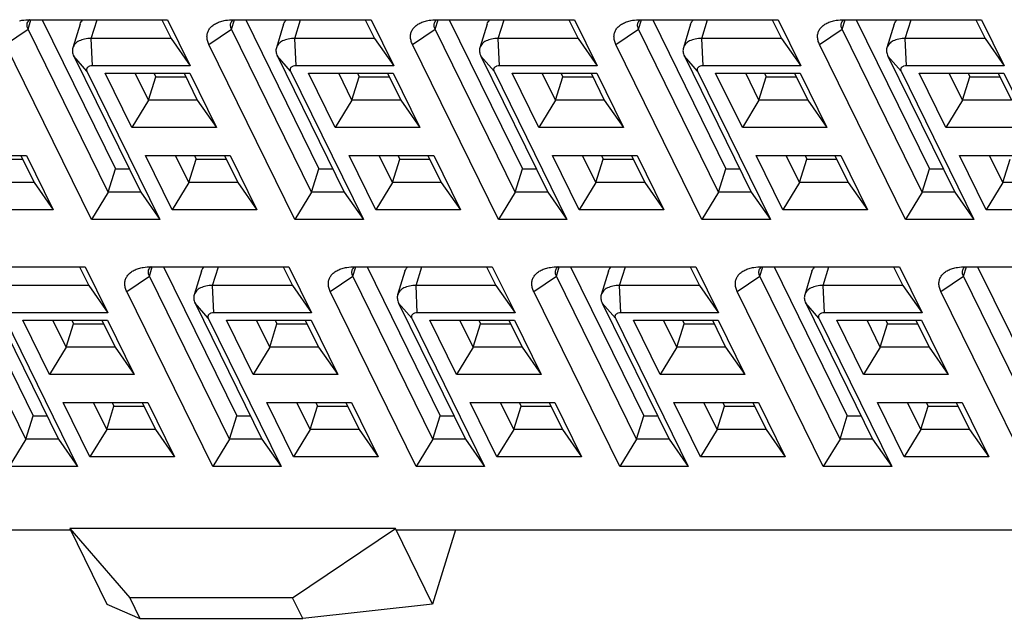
# Model space of a CAD drawing. Extents: x 0 to 420, y 0 to 297.
# Tile 7 of 10: x 284.66 to 295.8, y 201.78 to 208.56. Entities that reach past the tile are written whole.
import ezdxf

# ---------------------------------------------------------------- set-up
doc = ezdxf.new("R2010")
doc.units = 0
doc.header["$LTSCALE"] = 23.1
doc.layers.get('0').update_dxf_attribs({"linetype": 'CONTINUOUS'})

msp = doc.modelspace()

# ---------------------------------------------------------------- linework, layer by layer
at = {"color": 7, "linetype": 'CONTINUOUS'}
for p, q in [((284.756, 208.451), (284.789, 208.558)), ((284.778, 208.558), (286.334, 208.558)), ((284.916, 208.558), (285.744, 206.871)), ((285.471, 208.345), (285.537, 208.558)), ((286.269, 208.558), (286.374, 208.345)), ((286.334, 208.558), (286.59, 208.036)), ((287.059, 208.451), (287.092, 208.558)), ((287.08, 208.558), (288.637, 208.558)), ((287.219, 208.558), (288.047, 206.871)), ((287.774, 208.345), (287.84, 208.558)), ((288.572, 208.558), (288.676, 208.345)), ((288.637, 208.558), (288.893, 208.036)), ((289.361, 208.451), (289.395, 208.558)), ((289.383, 208.558), (290.939, 208.558)), ((289.522, 208.558), (290.35, 206.871)), ((290.077, 208.345), (290.142, 208.558)), ((290.875, 208.558), (290.979, 208.345)), ((290.939, 208.558), (291.196, 208.036)), ((291.664, 208.451), (291.697, 208.558)), ((291.685, 208.558), (293.242, 208.558)), ((291.824, 208.558), (292.652, 206.871)), ((292.379, 208.345), (292.445, 208.558)), ((293.177, 208.558), (293.282, 208.345)), ((293.242, 208.558), (293.498, 208.036)), ((293.967, 208.451), (294, 208.558)), ((293.988, 208.558), (295.545, 208.558)), ((294.127, 208.558), (294.955, 206.871)), ((294.682, 208.345), (294.748, 208.558)), ((295.48, 208.558), (295.584, 208.345)), ((295.545, 208.558), (295.801, 208.036)), ((284.5, 208.278), (284.756, 208.451)), ((285.662, 206.605), (284.756, 208.451)), ((285.345, 208.507), (285.263, 208.241)), ((286.803, 208.278), (287.059, 208.451)), ((287.965, 206.605), (287.059, 208.451)), ((287.648, 208.507), (287.566, 208.241)), ((289.106, 208.278), (289.361, 208.451)), ((290.267, 206.605), (289.361, 208.451)), ((289.951, 208.507), (289.868, 208.241)), ((291.408, 208.278), (291.664, 208.451)), ((292.57, 206.605), (291.664, 208.451)), ((292.253, 208.507), (292.171, 208.241)), ((293.711, 208.278), (293.967, 208.451)), ((294.873, 206.605), (293.967, 208.451)), ((294.556, 208.507), (294.474, 208.241)), ((286.374, 208.345), (285.471, 208.345)), ((285.485, 208.036), (285.471, 208.345)), ((286.374, 208.345), (286.59, 208.036)), ((288.676, 208.345), (287.774, 208.345)), ((287.788, 208.036), (287.774, 208.345)), ((288.676, 208.345), (288.893, 208.036)), ((290.979, 208.345), (290.077, 208.345)), ((290.09, 208.036), (290.077, 208.345)), ((290.979, 208.345), (291.196, 208.036)), ((293.282, 208.345), (292.379, 208.345)), ((292.393, 208.036), (292.379, 208.345)), ((293.282, 208.345), (293.498, 208.036)), ((295.584, 208.345), (294.682, 208.345)), ((294.696, 208.036), (294.682, 208.345)), ((295.584, 208.345), (295.801, 208.036)), ((285.473, 206.295), (284.5, 208.278)), ((287.776, 206.295), (286.803, 208.278)), ((290.079, 206.295), (289.106, 208.278)), ((292.381, 206.295), (291.408, 208.278)), ((294.684, 206.295), (293.711, 208.278)), ((285.423, 207.974), (285.274, 208.146)), ((285.274, 208.146), (286.031, 206.605)), ((287.726, 207.974), (287.577, 208.146)), ((287.577, 208.146), (288.333, 206.605)), ((290.029, 207.974), (289.879, 208.146)), ((289.879, 208.146), (290.636, 206.605)), ((292.331, 207.974), (292.182, 208.146)), ((292.182, 208.146), (292.939, 206.605)), ((294.634, 207.974), (294.485, 208.146)), ((294.485, 208.146), (295.241, 206.605)), ((286.59, 208.036), (285.485, 208.036)), ((288.893, 208.036), (287.788, 208.036)), ((291.196, 208.036), (290.09, 208.036)), ((293.498, 208.036), (292.393, 208.036)), ((295.801, 208.036), (294.696, 208.036)), ((285.423, 207.974), (286.247, 206.295)), ((285.93, 207.337), (285.628, 207.952)), ((285.628, 207.952), (286.585, 207.952)), ((286.118, 207.646), (285.968, 207.952)), ((286.118, 207.646), (286.201, 207.912)), ((286.181, 207.952), (286.201, 207.912)), ((286.201, 207.912), (286.54, 207.912)), ((286.521, 207.952), (286.671, 207.646)), ((286.585, 207.952), (286.887, 207.337)), ((287.726, 207.974), (288.55, 206.295)), ((287.93, 207.952), (288.888, 207.952)), ((288.232, 207.337), (287.93, 207.952)), ((288.421, 207.646), (288.271, 207.952)), ((288.421, 207.646), (288.503, 207.912)), ((288.484, 207.952), (288.503, 207.912)), ((288.503, 207.912), (288.843, 207.912)), ((288.823, 207.952), (288.974, 207.646)), ((288.888, 207.952), (289.19, 207.337)), ((290.029, 207.974), (290.852, 206.295)), ((290.233, 207.952), (291.191, 207.952)), ((290.535, 207.337), (290.233, 207.952)), ((290.724, 207.646), (290.573, 207.952)), ((290.724, 207.646), (290.806, 207.912)), ((290.786, 207.952), (290.806, 207.912)), ((290.806, 207.912), (291.146, 207.912)), ((291.126, 207.952), (291.276, 207.646)), ((291.191, 207.952), (291.493, 207.337)), ((292.331, 207.974), (293.155, 206.295)), ((292.536, 207.952), (293.493, 207.952)), ((292.838, 207.337), (292.536, 207.952)), ((293.026, 207.646), (292.876, 207.952)), ((293.026, 207.646), (293.109, 207.912)), ((293.089, 207.952), (293.109, 207.912)), ((293.109, 207.912), (293.448, 207.912)), ((293.429, 207.952), (293.579, 207.646)), ((293.493, 207.952), (293.795, 207.337)), ((294.634, 207.974), (295.458, 206.295)), ((294.838, 207.952), (295.796, 207.952)), ((295.14, 207.337), (294.838, 207.952)), ((295.329, 207.646), (295.179, 207.952)), ((295.329, 207.646), (295.411, 207.912)), ((295.392, 207.952), (295.411, 207.912)), ((295.411, 207.912), (295.751, 207.912)), ((295.731, 207.952), (295.882, 207.646)), ((295.796, 207.952), (296.098, 207.337)), ((286.118, 207.646), (285.93, 207.337)), ((286.671, 207.646), (286.118, 207.646)), ((286.671, 207.646), (286.887, 207.337)), ((288.421, 207.646), (288.232, 207.337)), ((288.974, 207.646), (288.421, 207.646)), ((288.974, 207.646), (289.19, 207.337)), ((290.724, 207.646), (290.535, 207.337)), ((291.276, 207.646), (290.724, 207.646)), ((291.276, 207.646), (291.493, 207.337)), ((293.026, 207.646), (292.838, 207.337)), ((293.579, 207.646), (293.026, 207.646)), ((293.579, 207.646), (293.795, 207.337)), ((295.329, 207.646), (295.14, 207.337)), ((295.882, 207.646), (295.329, 207.646)), ((286.887, 207.337), (285.93, 207.337)), ((289.19, 207.337), (288.232, 207.337)), ((291.493, 207.337), (290.535, 207.337)), ((293.795, 207.337), (292.838, 207.337)), ((296.098, 207.337), (295.14, 207.337)), ((283.782, 207.02), (284.74, 207.02)), ((284.676, 207.02), (284.826, 206.713)), ((284.74, 207.02), (285.042, 206.404)), ((286.085, 207.02), (287.043, 207.02)), ((286.387, 206.404), (286.085, 207.02)), ((286.576, 206.713), (286.426, 207.02)), ((286.639, 207.02), (286.658, 206.98)), ((286.978, 207.02), (287.129, 206.713)), ((287.043, 207.02), (287.345, 206.404)), ((288.388, 207.02), (289.346, 207.02)), ((288.69, 206.404), (288.388, 207.02)), ((288.879, 206.713), (288.728, 207.02)), ((288.941, 207.02), (288.961, 206.98)), ((289.281, 207.02), (289.431, 206.713)), ((289.346, 207.02), (289.648, 206.404)), ((290.69, 207.02), (291.648, 207.02)), ((290.992, 206.404), (290.69, 207.02)), ((291.181, 206.713), (291.031, 207.02)), ((291.244, 207.02), (291.263, 206.98)), ((291.584, 207.02), (291.734, 206.713)), ((291.648, 207.02), (291.95, 206.404)), ((292.993, 207.02), (293.951, 207.02)), ((293.295, 206.404), (292.993, 207.02)), ((293.484, 206.713), (293.334, 207.02)), ((293.547, 207.02), (293.566, 206.98)), ((293.886, 207.02), (294.036, 206.713)), ((293.951, 207.02), (294.253, 206.404)), ((295.296, 207.02), (296.254, 207.02)), ((295.598, 206.404), (295.296, 207.02)), ((295.786, 206.713), (295.636, 207.02)), ((284.356, 206.98), (284.695, 206.98)), ((285.662, 206.605), (285.744, 206.871)), ((285.744, 206.871), (285.9, 206.871)), ((286.576, 206.713), (286.658, 206.98)), ((286.658, 206.98), (286.998, 206.98)), ((287.965, 206.605), (288.047, 206.871)), ((288.047, 206.871), (288.203, 206.871)), ((288.879, 206.713), (288.961, 206.98)), ((288.961, 206.98), (289.3, 206.98)), ((290.267, 206.605), (290.35, 206.871)), ((290.35, 206.871), (290.505, 206.871)), ((291.181, 206.713), (291.263, 206.98)), ((291.263, 206.98), (291.603, 206.98)), ((292.57, 206.605), (292.652, 206.871)), ((292.652, 206.871), (292.808, 206.871)), ((293.484, 206.713), (293.566, 206.98)), ((293.566, 206.98), (293.906, 206.98)), ((294.873, 206.605), (294.955, 206.871)), ((294.955, 206.871), (295.11, 206.871)), ((295.786, 206.713), (295.869, 206.98)), ((284.826, 206.713), (284.273, 206.713)), ((284.826, 206.713), (285.042, 206.404)), ((286.576, 206.713), (286.387, 206.404)), ((287.129, 206.713), (286.576, 206.713)), ((287.129, 206.713), (287.345, 206.404)), ((288.879, 206.713), (288.69, 206.404)), ((289.431, 206.713), (288.879, 206.713)), ((289.431, 206.713), (289.648, 206.404)), ((291.181, 206.713), (290.992, 206.404)), ((291.734, 206.713), (291.181, 206.713)), ((291.734, 206.713), (291.95, 206.404)), ((293.484, 206.713), (293.295, 206.404)), ((294.036, 206.713), (293.484, 206.713)), ((294.036, 206.713), (294.253, 206.404)), ((295.786, 206.713), (295.598, 206.404)), ((296.339, 206.713), (295.786, 206.713)), ((285.662, 206.605), (285.473, 206.295)), ((286.031, 206.605), (285.662, 206.605)), ((286.031, 206.605), (286.247, 206.295)), ((287.965, 206.605), (287.776, 206.295)), ((288.333, 206.605), (287.965, 206.605)), ((288.333, 206.605), (288.55, 206.295)), ((290.267, 206.605), (290.079, 206.295)), ((290.636, 206.605), (290.267, 206.605)), ((290.636, 206.605), (290.852, 206.295)), ((292.57, 206.605), (292.381, 206.295)), ((292.939, 206.605), (292.57, 206.605)), ((292.939, 206.605), (293.155, 206.295)), ((294.873, 206.605), (294.684, 206.295)), ((295.241, 206.605), (294.873, 206.605)), ((295.241, 206.605), (295.458, 206.295)), ((285.042, 206.404), (284.084, 206.404)), ((287.345, 206.404), (286.387, 206.404)), ((289.648, 206.404), (288.69, 206.404)), ((291.95, 206.404), (290.992, 206.404)), ((294.253, 206.404), (293.295, 206.404)), ((296.556, 206.404), (295.598, 206.404)), ((286.247, 206.295), (285.473, 206.295)), ((288.55, 206.295), (287.776, 206.295)), ((290.852, 206.295), (290.079, 206.295)), ((293.155, 206.295), (292.381, 206.295)), ((295.458, 206.295), (294.684, 206.295)), ((283.848, 205.761), (285.404, 205.761)), ((283.987, 205.761), (284.814, 204.074)), ((285.339, 205.761), (285.444, 205.548)), ((285.404, 205.761), (285.66, 205.239)), ((286.129, 205.653), (286.162, 205.761)), ((286.15, 205.761), (287.707, 205.761)), ((286.289, 205.761), (287.117, 204.074)), ((286.844, 205.548), (286.91, 205.761)), ((287.642, 205.761), (287.747, 205.548)), ((287.707, 205.761), (287.963, 205.239)), ((288.432, 205.653), (288.465, 205.761)), ((288.453, 205.761), (290.009, 205.761)), ((288.592, 205.761), (289.42, 204.074)), ((289.147, 205.548), (289.212, 205.761)), ((289.945, 205.761), (290.049, 205.548)), ((290.009, 205.761), (290.266, 205.239)), ((290.734, 205.653), (290.767, 205.761)), ((290.755, 205.761), (292.312, 205.761)), ((290.894, 205.761), (291.722, 204.074)), ((291.449, 205.548), (291.515, 205.761)), ((292.247, 205.761), (292.352, 205.548)), ((292.312, 205.761), (292.568, 205.239)), ((293.037, 205.653), (293.07, 205.761)), ((293.058, 205.761), (294.615, 205.761)), ((293.197, 205.761), (294.025, 204.074)), ((293.752, 205.548), (293.818, 205.761)), ((294.55, 205.761), (294.654, 205.548)), ((294.615, 205.761), (294.871, 205.239)), ((295.339, 205.653), (295.373, 205.761)), ((295.361, 205.761), (296.917, 205.761)), ((295.5, 205.761), (296.328, 204.074)), ((284.732, 203.807), (283.826, 205.653)), ((285.873, 205.481), (286.129, 205.653)), ((287.035, 203.807), (286.129, 205.653)), ((286.718, 205.71), (286.636, 205.443)), ((288.176, 205.481), (288.432, 205.653)), ((289.337, 203.807), (288.432, 205.653)), ((289.021, 205.71), (288.938, 205.443)), ((290.478, 205.481), (290.734, 205.653)), ((291.64, 203.807), (290.734, 205.653)), ((291.323, 205.71), (291.241, 205.443)), ((292.781, 205.481), (293.037, 205.653)), ((293.943, 203.807), (293.037, 205.653)), ((293.626, 205.71), (293.544, 205.443)), ((295.084, 205.481), (295.339, 205.653)), ((296.245, 203.807), (295.339, 205.653)), ((285.444, 205.548), (284.541, 205.548)), ((285.444, 205.548), (285.66, 205.239)), ((287.747, 205.548), (286.844, 205.548)), ((286.858, 205.239), (286.844, 205.548)), ((287.747, 205.548), (287.963, 205.239)), ((290.049, 205.548), (289.147, 205.548)), ((289.16, 205.239), (289.147, 205.548)), ((290.049, 205.548), (290.266, 205.239)), ((292.352, 205.548), (291.449, 205.548)), ((291.463, 205.239), (291.449, 205.548)), ((292.352, 205.548), (292.568, 205.239)), ((294.654, 205.548), (293.752, 205.548)), ((293.766, 205.239), (293.752, 205.548)), ((294.654, 205.548), (294.871, 205.239)), ((286.846, 203.498), (285.873, 205.481)), ((289.149, 203.498), (288.176, 205.481)), ((291.451, 203.498), (290.478, 205.481)), ((293.754, 203.498), (292.781, 205.481)), ((296.057, 203.498), (295.084, 205.481)), ((284.344, 205.349), (285.101, 203.807)), ((286.796, 205.177), (286.647, 205.349)), ((286.647, 205.349), (287.403, 203.807)), ((289.099, 205.177), (288.949, 205.349)), ((288.949, 205.349), (289.706, 203.807)), ((291.401, 205.177), (291.252, 205.349)), ((291.252, 205.349), (292.009, 203.807)), ((293.704, 205.177), (293.555, 205.349)), ((293.555, 205.349), (294.311, 203.807)), ((285.66, 205.239), (284.555, 205.239)), ((287.963, 205.239), (286.858, 205.239)), ((290.266, 205.239), (289.16, 205.239)), ((292.568, 205.239), (291.463, 205.239)), ((294.871, 205.239), (293.766, 205.239)), ((284.493, 205.177), (285.317, 203.498)), ((285, 204.539), (284.698, 205.155)), ((284.698, 205.155), (285.655, 205.155)), ((285.188, 204.848), (285.038, 205.155)), ((285.188, 204.848), (285.271, 205.115)), ((285.251, 205.155), (285.271, 205.115)), ((285.271, 205.115), (285.61, 205.115)), ((285.591, 205.155), (285.741, 204.848)), ((285.655, 205.155), (285.957, 204.539)), ((286.796, 205.177), (287.62, 203.498)), ((287, 205.155), (287.958, 205.155)), ((287.302, 204.539), (287, 205.155)), ((287.491, 204.848), (287.341, 205.155)), ((287.491, 204.848), (287.573, 205.115)), ((287.554, 205.155), (287.573, 205.115)), ((287.573, 205.115), (287.913, 205.115)), ((287.893, 205.155), (288.044, 204.848)), ((287.958, 205.155), (288.26, 204.539)), ((289.099, 205.177), (289.922, 203.498)), ((289.303, 205.155), (290.261, 205.155)), ((289.605, 204.539), (289.303, 205.155)), ((289.794, 204.848), (289.643, 205.155)), ((289.794, 204.848), (289.876, 205.115)), ((289.856, 205.155), (289.876, 205.115)), ((289.876, 205.115), (290.216, 205.115)), ((290.196, 205.155), (290.346, 204.848)), ((290.261, 205.155), (290.563, 204.539)), ((291.401, 205.177), (292.225, 203.498)), ((291.606, 205.155), (292.563, 205.155)), ((291.908, 204.539), (291.606, 205.155)), ((292.096, 204.848), (291.946, 205.155)), ((292.096, 204.848), (292.179, 205.115)), ((292.159, 205.155), (292.179, 205.115)), ((292.179, 205.115), (292.518, 205.115)), ((292.499, 205.155), (292.649, 204.848)), ((292.563, 205.155), (292.865, 204.539)), ((293.704, 205.177), (294.528, 203.498)), ((293.908, 205.155), (294.866, 205.155)), ((294.21, 204.539), (293.908, 205.155)), ((294.399, 204.848), (294.249, 205.155)), ((294.399, 204.848), (294.481, 205.115)), ((294.462, 205.155), (294.481, 205.115)), ((294.481, 205.115), (294.821, 205.115)), ((294.801, 205.155), (294.952, 204.848)), ((294.866, 205.155), (295.168, 204.539)), ((285.188, 204.848), (285, 204.539)), ((285.741, 204.848), (285.188, 204.848)), ((285.741, 204.848), (285.957, 204.539)), ((287.491, 204.848), (287.302, 204.539)), ((288.044, 204.848), (287.491, 204.848)), ((288.044, 204.848), (288.26, 204.539)), ((289.794, 204.848), (289.605, 204.539)), ((290.346, 204.848), (289.794, 204.848)), ((290.346, 204.848), (290.563, 204.539)), ((292.096, 204.848), (291.908, 204.539)), ((292.649, 204.848), (292.096, 204.848)), ((292.649, 204.848), (292.865, 204.539)), ((294.399, 204.848), (294.21, 204.539)), ((294.952, 204.848), (294.399, 204.848)), ((294.952, 204.848), (295.168, 204.539)), ((285.957, 204.539), (285, 204.539)), ((288.26, 204.539), (287.302, 204.539)), ((290.563, 204.539), (289.605, 204.539)), ((292.865, 204.539), (291.908, 204.539)), ((295.168, 204.539), (294.21, 204.539)), ((285.155, 204.222), (286.113, 204.222)), ((285.457, 203.607), (285.155, 204.222)), ((285.646, 203.916), (285.496, 204.222)), ((285.709, 204.222), (285.728, 204.182)), ((286.048, 204.222), (286.199, 203.916)), ((286.113, 204.222), (286.415, 203.607)), ((287.458, 204.222), (288.416, 204.222)), ((287.76, 203.607), (287.458, 204.222)), ((287.949, 203.916), (287.798, 204.222)), ((288.011, 204.222), (288.031, 204.182)), ((288.351, 204.222), (288.501, 203.916)), ((288.416, 204.222), (288.718, 203.607)), ((289.76, 204.222), (290.718, 204.222)), ((290.062, 203.607), (289.76, 204.222)), ((290.251, 203.916), (290.101, 204.222)), ((290.314, 204.222), (290.334, 204.182)), ((290.654, 204.222), (290.804, 203.916)), ((290.718, 204.222), (291.02, 203.607)), ((292.063, 204.222), (293.021, 204.222)), ((292.365, 203.607), (292.063, 204.222)), ((292.554, 203.916), (292.404, 204.222)), ((292.617, 204.222), (292.636, 204.182)), ((292.956, 204.222), (293.107, 203.916)), ((293.021, 204.222), (293.323, 203.607)), ((294.366, 204.222), (295.324, 204.222)), ((294.668, 203.607), (294.366, 204.222)), ((294.857, 203.916), (294.706, 204.222)), ((294.919, 204.222), (294.939, 204.182)), ((295.259, 204.222), (295.409, 203.916)), ((295.324, 204.222), (295.626, 203.607)), ((285.646, 203.916), (285.728, 204.182)), ((285.728, 204.182), (286.068, 204.182)), ((287.949, 203.916), (288.031, 204.182)), ((288.031, 204.182), (288.371, 204.182)), ((290.251, 203.916), (290.334, 204.182)), ((290.334, 204.182), (290.673, 204.182)), ((292.554, 203.916), (292.636, 204.182)), ((292.636, 204.182), (292.976, 204.182)), ((294.857, 203.916), (294.939, 204.182)), ((294.939, 204.182), (295.278, 204.182)), ((284.732, 203.807), (284.814, 204.074)), ((284.814, 204.074), (284.97, 204.074)), ((287.035, 203.807), (287.117, 204.074)), ((287.117, 204.074), (287.273, 204.074)), ((289.337, 203.807), (289.42, 204.074)), ((289.42, 204.074), (289.575, 204.074)), ((291.64, 203.807), (291.722, 204.074)), ((291.722, 204.074), (291.878, 204.074)), ((293.943, 203.807), (294.025, 204.074)), ((294.025, 204.074), (294.181, 204.074)), ((285.646, 203.916), (285.457, 203.607)), ((286.199, 203.916), (285.646, 203.916)), ((286.199, 203.916), (286.415, 203.607)), ((287.949, 203.916), (287.76, 203.607)), ((288.501, 203.916), (287.949, 203.916)), ((288.501, 203.916), (288.718, 203.607)), ((290.251, 203.916), (290.062, 203.607)), ((290.804, 203.916), (290.251, 203.916)), ((290.804, 203.916), (291.02, 203.607)), ((292.554, 203.916), (292.365, 203.607)), ((293.107, 203.916), (292.554, 203.916)), ((293.107, 203.916), (293.323, 203.607)), ((294.857, 203.916), (294.668, 203.607)), ((295.409, 203.916), (294.857, 203.916)), ((295.409, 203.916), (295.626, 203.607)), ((284.732, 203.807), (284.543, 203.498)), ((285.101, 203.807), (284.732, 203.807)), ((285.101, 203.807), (285.317, 203.498)), ((287.035, 203.807), (286.846, 203.498)), ((287.403, 203.807), (287.035, 203.807)), ((287.403, 203.807), (287.62, 203.498)), ((289.337, 203.807), (289.149, 203.498)), ((289.706, 203.807), (289.337, 203.807)), ((289.706, 203.807), (289.922, 203.498)), ((291.64, 203.807), (291.451, 203.498)), ((292.009, 203.807), (291.64, 203.807)), ((292.009, 203.807), (292.225, 203.498)), ((293.943, 203.807), (293.754, 203.498)), ((294.311, 203.807), (293.943, 203.807)), ((294.311, 203.807), (294.528, 203.498)), ((286.415, 203.607), (285.457, 203.607)), ((288.718, 203.607), (287.76, 203.607)), ((291.02, 203.607), (290.062, 203.607)), ((293.323, 203.607), (292.365, 203.607)), ((295.626, 203.607), (294.668, 203.607)), ((285.317, 203.498), (284.543, 203.498)), ((287.62, 203.498), (286.846, 203.498)), ((289.922, 203.498), (289.149, 203.498)), ((292.225, 203.498), (291.451, 203.498)), ((294.528, 203.498), (293.754, 203.498)), ((282.519, 202.78), (285.237, 202.78)), ((288.913, 202.796), (285.229, 202.796)), ((285.229, 202.796), (285.908, 202.012)), ((285.229, 202.796), (285.648, 201.941)), ((287.75, 202.012), (288.913, 202.796)), ((289.333, 201.941), (288.913, 202.796)), ((288.921, 202.78), (299.052, 202.78)), ((289.592, 202.78), (289.333, 201.941)), ((287.75, 202.012), (285.908, 202.012)), ((285.908, 202.012), (286.022, 201.779)), ((287.864, 201.779), (287.75, 202.012)), ((285.648, 201.941), (286.022, 201.779)), ((289.333, 201.941), (287.864, 201.779)), ((286.022, 201.779), (287.864, 201.779))]:
    msp.add_line(p, q, dxfattribs=at)
for centre in [(284.842, 208.478), (287.145, 208.478), (289.448, 208.478), (291.75, 208.478), (294.053, 208.478), (286.215, 205.681), (288.518, 205.681), (290.82, 205.681), (293.123, 205.681), (295.426, 205.681)]:
    msp.add_arc(centre, 0.104, 129.9109, 130.8866, dxfattribs=at)
for points, knots in [([(284.66, 208.545), (284.669, 208.548), (284.708, 208.555), (284.747, 208.558), (284.778, 208.558)], [0, 0, 0, 0, 0.237804, 1, 1, 1, 1]), ([(284.748, 208.519), (284.751, 208.526), (284.757, 208.54), (284.768, 208.552), (284.774, 208.557)], [0, 0, 0, 0, 0.486303, 1, 1, 1, 1]), ([(285.345, 208.507), (285.348, 208.517), (285.357, 208.535), (285.371, 208.551), (285.379, 208.558)], [0, 0, 0, 0, 0.487408, 1, 1, 1, 1]), ([(286.803, 208.278), (286.796, 208.292), (286.785, 208.321), (286.779, 208.365), (286.784, 208.407), (286.801, 208.446), (286.828, 208.48), (286.865, 208.508), (286.911, 208.531), (286.945, 208.541), (286.963, 208.545)], [0, 0, 0, 0, 0.128285, 0.246477, 0.358631, 0.470091, 0.586364, 0.711891, 0.849419, 1, 1, 1, 1]), ([(286.963, 208.545), (286.972, 208.548), (287.011, 208.555), (287.05, 208.558), (287.08, 208.558)], [0, 0, 0, 0, 0.237804, 1, 1, 1, 1]), ([(287.051, 208.519), (287.053, 208.526), (287.06, 208.54), (287.071, 208.552), (287.077, 208.557)], [0, 0, 0, 0, 0.486303, 1, 1, 1, 1]), ([(287.648, 208.507), (287.651, 208.517), (287.66, 208.535), (287.674, 208.551), (287.682, 208.558)], [0, 0, 0, 0, 0.487408, 1, 1, 1, 1]), ([(289.106, 208.278), (289.099, 208.292), (289.088, 208.321), (289.082, 208.365), (289.087, 208.407), (289.104, 208.446), (289.131, 208.48), (289.168, 208.508), (289.214, 208.531), (289.248, 208.541), (289.265, 208.545)], [0, 0, 0, 0, 0.128285, 0.246477, 0.358631, 0.470091, 0.586364, 0.711891, 0.849419, 1, 1, 1, 1]), ([(289.265, 208.545), (289.275, 208.548), (289.313, 208.555), (289.353, 208.558), (289.383, 208.558)], [0, 0, 0, 0, 0.237804, 1, 1, 1, 1]), ([(289.354, 208.519), (289.356, 208.526), (289.363, 208.54), (289.373, 208.552), (289.379, 208.557)], [0, 0, 0, 0, 0.486303, 1, 1, 1, 1]), ([(289.951, 208.507), (289.954, 208.517), (289.963, 208.535), (289.976, 208.551), (289.984, 208.558)], [0, 0, 0, 0, 0.487408, 1, 1, 1, 1]), ([(291.408, 208.278), (291.401, 208.292), (291.39, 208.321), (291.384, 208.365), (291.389, 208.407), (291.406, 208.446), (291.434, 208.48), (291.471, 208.508), (291.516, 208.531), (291.55, 208.541), (291.568, 208.545)], [0, 0, 0, 0, 0.128285, 0.246477, 0.358631, 0.470091, 0.586364, 0.711891, 0.849419, 1, 1, 1, 1]), ([(291.568, 208.545), (291.577, 208.548), (291.616, 208.555), (291.655, 208.558), (291.685, 208.558)], [0, 0, 0, 0, 0.237804, 1, 1, 1, 1]), ([(291.656, 208.519), (291.658, 208.526), (291.665, 208.54), (291.676, 208.552), (291.682, 208.557)], [0, 0, 0, 0, 0.486303, 1, 1, 1, 1]), ([(292.253, 208.507), (292.256, 208.517), (292.265, 208.535), (292.279, 208.551), (292.287, 208.558)], [0, 0, 0, 0, 0.487408, 1, 1, 1, 1]), ([(293.711, 208.278), (293.704, 208.292), (293.693, 208.321), (293.687, 208.365), (293.692, 208.407), (293.709, 208.446), (293.736, 208.48), (293.773, 208.508), (293.819, 208.531), (293.853, 208.541), (293.871, 208.545)], [0, 0, 0, 0, 0.128285, 0.246477, 0.358631, 0.470091, 0.586364, 0.711891, 0.849419, 1, 1, 1, 1]), ([(293.871, 208.545), (293.88, 208.548), (293.919, 208.555), (293.958, 208.558), (293.988, 208.558)], [0, 0, 0, 0, 0.237804, 1, 1, 1, 1]), ([(293.959, 208.519), (293.961, 208.526), (293.968, 208.54), (293.979, 208.552), (293.985, 208.557)], [0, 0, 0, 0, 0.486303, 1, 1, 1, 1]), ([(294.556, 208.507), (294.559, 208.517), (294.568, 208.535), (294.582, 208.551), (294.59, 208.558)], [0, 0, 0, 0, 0.487408, 1, 1, 1, 1]), ([(284.756, 208.451), (284.751, 208.462), (284.745, 208.479), (284.745, 208.502), (284.747, 208.513), (284.748, 208.519)], [0, 0, 0, 0, 0.524624, 0.765859, 1, 1, 1, 1]), ([(287.059, 208.451), (287.053, 208.462), (287.048, 208.479), (287.047, 208.502), (287.049, 208.513), (287.051, 208.519)], [0, 0, 0, 0, 0.524624, 0.765859, 1, 1, 1, 1]), ([(289.361, 208.451), (289.356, 208.462), (289.35, 208.479), (289.35, 208.502), (289.352, 208.513), (289.354, 208.519)], [0, 0, 0, 0, 0.524624, 0.765859, 1, 1, 1, 1]), ([(291.664, 208.451), (291.659, 208.462), (291.653, 208.479), (291.653, 208.502), (291.655, 208.513), (291.656, 208.519)], [0, 0, 0, 0, 0.524624, 0.765859, 1, 1, 1, 1]), ([(293.967, 208.451), (293.961, 208.462), (293.956, 208.479), (293.955, 208.502), (293.957, 208.513), (293.959, 208.519)], [0, 0, 0, 0, 0.524624, 0.765859, 1, 1, 1, 1]), ([(285.471, 208.345), (285.446, 208.345), (285.399, 208.341), (285.344, 208.324), (285.309, 208.303), (285.288, 208.285), (285.272, 208.264), (285.266, 208.248), (285.263, 208.241)], [0, 0, 0, 0, 0.303136, 0.568677, 0.687088, 0.79692, 0.900234, 1, 1, 1, 1]), ([(287.774, 208.345), (287.749, 208.345), (287.702, 208.341), (287.647, 208.324), (287.612, 208.303), (287.591, 208.285), (287.575, 208.264), (287.568, 208.248), (287.566, 208.241)], [0, 0, 0, 0, 0.303136, 0.568677, 0.687088, 0.79692, 0.900234, 1, 1, 1, 1]), ([(290.077, 208.345), (290.051, 208.345), (290.004, 208.341), (289.949, 208.324), (289.914, 208.303), (289.893, 208.285), (289.878, 208.264), (289.871, 208.248), (289.868, 208.241)], [0, 0, 0, 0, 0.303136, 0.568677, 0.687088, 0.79692, 0.900234, 1, 1, 1, 1]), ([(292.379, 208.345), (292.354, 208.345), (292.307, 208.341), (292.252, 208.324), (292.217, 208.303), (292.196, 208.285), (292.18, 208.264), (292.173, 208.248), (292.171, 208.241)], [0, 0, 0, 0, 0.303136, 0.568677, 0.687088, 0.79692, 0.900234, 1, 1, 1, 1]), ([(294.682, 208.345), (294.657, 208.345), (294.61, 208.341), (294.555, 208.324), (294.52, 208.303), (294.499, 208.285), (294.483, 208.264), (294.476, 208.248), (294.474, 208.241)], [0, 0, 0, 0, 0.303136, 0.568677, 0.687088, 0.79692, 0.900234, 1, 1, 1, 1]), ([(285.263, 208.241), (285.261, 208.233), (285.258, 208.218), (285.258, 208.194), (285.264, 208.17), (285.27, 208.154), (285.274, 208.146)], [0, 0, 0, 0, 0.233696, 0.474473, 0.728411, 1, 1, 1, 1]), ([(287.566, 208.241), (287.563, 208.233), (287.561, 208.218), (287.561, 208.194), (287.566, 208.17), (287.573, 208.154), (287.577, 208.146)], [0, 0, 0, 0, 0.233696, 0.474473, 0.728411, 1, 1, 1, 1]), ([(289.868, 208.241), (289.866, 208.233), (289.863, 208.218), (289.864, 208.194), (289.869, 208.17), (289.875, 208.154), (289.879, 208.146)], [0, 0, 0, 0, 0.233696, 0.474473, 0.728411, 1, 1, 1, 1]), ([(292.171, 208.241), (292.169, 208.233), (292.166, 208.218), (292.166, 208.194), (292.172, 208.17), (292.178, 208.154), (292.182, 208.146)], [0, 0, 0, 0, 0.233696, 0.474473, 0.728411, 1, 1, 1, 1]), ([(294.474, 208.241), (294.471, 208.233), (294.469, 208.218), (294.469, 208.194), (294.474, 208.17), (294.481, 208.154), (294.485, 208.146)], [0, 0, 0, 0, 0.233696, 0.474473, 0.728411, 1, 1, 1, 1]), ([(285.485, 208.036), (285.474, 208.036), (285.458, 208.034), (285.439, 208.026), (285.429, 208.018), (285.421, 208.009), (285.418, 207.998), (285.419, 207.985), (285.422, 207.978), (285.423, 207.974)], [0, 0, 0, 0, 0.308853, 0.441708, 0.560274, 0.668318, 0.772532, 0.880894, 1, 1, 1, 1]), ([(287.788, 208.036), (287.777, 208.036), (287.761, 208.034), (287.742, 208.026), (287.731, 208.018), (287.724, 208.009), (287.721, 207.998), (287.721, 207.985), (287.724, 207.978), (287.726, 207.974)], [0, 0, 0, 0, 0.308853, 0.441708, 0.560274, 0.668318, 0.772532, 0.880894, 1, 1, 1, 1]), ([(290.09, 208.036), (290.079, 208.036), (290.063, 208.034), (290.045, 208.026), (290.034, 208.018), (290.027, 208.009), (290.023, 207.998), (290.024, 207.985), (290.027, 207.978), (290.029, 207.974)], [0, 0, 0, 0, 0.308853, 0.441708, 0.560274, 0.668318, 0.772532, 0.880894, 1, 1, 1, 1]), ([(292.393, 208.036), (292.382, 208.036), (292.366, 208.034), (292.347, 208.026), (292.337, 208.018), (292.329, 208.009), (292.326, 207.998), (292.327, 207.985), (292.33, 207.978), (292.331, 207.974)], [0, 0, 0, 0, 0.308853, 0.441708, 0.560274, 0.668318, 0.772532, 0.880894, 1, 1, 1, 1]), ([(294.696, 208.036), (294.685, 208.036), (294.668, 208.034), (294.65, 208.026), (294.639, 208.018), (294.632, 208.009), (294.629, 207.998), (294.629, 207.985), (294.632, 207.978), (294.634, 207.974)], [0, 0, 0, 0, 0.308853, 0.441708, 0.560274, 0.668318, 0.772532, 0.880894, 1, 1, 1, 1]), ([(286.033, 205.748), (286.042, 205.75), (286.081, 205.758), (286.12, 205.761), (286.15, 205.761)], [0, 0, 0, 0, 0.237804, 1, 1, 1, 1]), ([(286.121, 205.721), (286.123, 205.729), (286.13, 205.743), (286.141, 205.754), (286.147, 205.76)], [0, 0, 0, 0, 0.486303, 1, 1, 1, 1]), ([(286.718, 205.71), (286.721, 205.719), (286.73, 205.738), (286.744, 205.754), (286.752, 205.761)], [0, 0, 0, 0, 0.487408, 1, 1, 1, 1]), ([(288.335, 205.748), (288.345, 205.75), (288.383, 205.758), (288.423, 205.761), (288.453, 205.761)], [0, 0, 0, 0, 0.237804, 1, 1, 1, 1]), ([(288.424, 205.721), (288.426, 205.729), (288.433, 205.743), (288.443, 205.754), (288.449, 205.76)], [0, 0, 0, 0, 0.486303, 1, 1, 1, 1]), ([(289.021, 205.71), (289.024, 205.719), (289.033, 205.738), (289.047, 205.754), (289.054, 205.761)], [0, 0, 0, 0, 0.487408, 1, 1, 1, 1]), ([(290.638, 205.748), (290.647, 205.75), (290.686, 205.758), (290.725, 205.761), (290.755, 205.761)], [0, 0, 0, 0, 0.237804, 1, 1, 1, 1]), ([(290.726, 205.721), (290.729, 205.729), (290.735, 205.743), (290.746, 205.754), (290.752, 205.76)], [0, 0, 0, 0, 0.486303, 1, 1, 1, 1]), ([(291.323, 205.71), (291.326, 205.719), (291.335, 205.738), (291.349, 205.754), (291.357, 205.761)], [0, 0, 0, 0, 0.487408, 1, 1, 1, 1]), ([(292.941, 205.748), (292.95, 205.75), (292.989, 205.758), (293.028, 205.761), (293.058, 205.761)], [0, 0, 0, 0, 0.237804, 1, 1, 1, 1]), ([(293.029, 205.721), (293.031, 205.729), (293.038, 205.743), (293.049, 205.754), (293.055, 205.76)], [0, 0, 0, 0, 0.486303, 1, 1, 1, 1]), ([(293.626, 205.71), (293.629, 205.719), (293.638, 205.738), (293.652, 205.754), (293.66, 205.761)], [0, 0, 0, 0, 0.487408, 1, 1, 1, 1]), ([(295.243, 205.748), (295.253, 205.75), (295.291, 205.758), (295.331, 205.761), (295.361, 205.761)], [0, 0, 0, 0, 0.237804, 1, 1, 1, 1]), ([(295.332, 205.721), (295.334, 205.729), (295.341, 205.743), (295.351, 205.754), (295.357, 205.76)], [0, 0, 0, 0, 0.486303, 1, 1, 1, 1]), ([(285.873, 205.481), (285.866, 205.495), (285.855, 205.524), (285.849, 205.568), (285.854, 205.61), (285.871, 205.648), (285.898, 205.682), (285.935, 205.711), (285.981, 205.734), (286.015, 205.744), (286.033, 205.748)], [0, 0, 0, 0, 0.128285, 0.246477, 0.358631, 0.470091, 0.586364, 0.711891, 0.849419, 1, 1, 1, 1]), ([(286.129, 205.653), (286.123, 205.664), (286.118, 205.682), (286.117, 205.705), (286.119, 205.716), (286.121, 205.721)], [0, 0, 0, 0, 0.524624, 0.765859, 1, 1, 1, 1]), ([(288.176, 205.481), (288.169, 205.495), (288.158, 205.524), (288.152, 205.568), (288.157, 205.61), (288.174, 205.648), (288.201, 205.682), (288.238, 205.711), (288.284, 205.734), (288.318, 205.744), (288.335, 205.748)], [0, 0, 0, 0, 0.128285, 0.246477, 0.358631, 0.470091, 0.586364, 0.711891, 0.849419, 1, 1, 1, 1]), ([(288.432, 205.653), (288.426, 205.664), (288.42, 205.682), (288.42, 205.705), (288.422, 205.716), (288.424, 205.721)], [0, 0, 0, 0, 0.524624, 0.765859, 1, 1, 1, 1]), ([(290.478, 205.481), (290.471, 205.495), (290.46, 205.524), (290.454, 205.568), (290.46, 205.61), (290.476, 205.648), (290.504, 205.682), (290.541, 205.711), (290.586, 205.734), (290.62, 205.744), (290.638, 205.748)], [0, 0, 0, 0, 0.128285, 0.246477, 0.358631, 0.470091, 0.586364, 0.711891, 0.849419, 1, 1, 1, 1]), ([(290.734, 205.653), (290.729, 205.664), (290.723, 205.682), (290.723, 205.705), (290.725, 205.716), (290.726, 205.721)], [0, 0, 0, 0, 0.524624, 0.765859, 1, 1, 1, 1]), ([(292.781, 205.481), (292.774, 205.495), (292.763, 205.524), (292.757, 205.568), (292.762, 205.61), (292.779, 205.648), (292.806, 205.682), (292.843, 205.711), (292.889, 205.734), (292.923, 205.744), (292.941, 205.748)], [0, 0, 0, 0, 0.128285, 0.246477, 0.358631, 0.470091, 0.586364, 0.711891, 0.849419, 1, 1, 1, 1]), ([(293.037, 205.653), (293.031, 205.664), (293.026, 205.682), (293.025, 205.705), (293.027, 205.716), (293.029, 205.721)], [0, 0, 0, 0, 0.524624, 0.765859, 1, 1, 1, 1]), ([(295.084, 205.481), (295.077, 205.495), (295.066, 205.524), (295.06, 205.568), (295.065, 205.61), (295.082, 205.648), (295.109, 205.682), (295.146, 205.711), (295.192, 205.734), (295.225, 205.744), (295.243, 205.748)], [0, 0, 0, 0, 0.128285, 0.246477, 0.358631, 0.470091, 0.586364, 0.711891, 0.849419, 1, 1, 1, 1]), ([(295.339, 205.653), (295.334, 205.664), (295.328, 205.682), (295.328, 205.705), (295.33, 205.716), (295.332, 205.721)], [0, 0, 0, 0, 0.524624, 0.765859, 1, 1, 1, 1]), ([(286.844, 205.548), (286.819, 205.548), (286.772, 205.544), (286.717, 205.527), (286.682, 205.506), (286.661, 205.487), (286.645, 205.467), (286.638, 205.451), (286.636, 205.443)], [0, 0, 0, 0, 0.303136, 0.568677, 0.687088, 0.79692, 0.900234, 1, 1, 1, 1]), ([(289.147, 205.548), (289.121, 205.548), (289.074, 205.544), (289.019, 205.527), (288.984, 205.506), (288.963, 205.487), (288.948, 205.467), (288.941, 205.451), (288.938, 205.443)], [0, 0, 0, 0, 0.303136, 0.568677, 0.687088, 0.79692, 0.900234, 1, 1, 1, 1]), ([(291.449, 205.548), (291.424, 205.548), (291.377, 205.544), (291.322, 205.527), (291.287, 205.506), (291.266, 205.487), (291.25, 205.467), (291.244, 205.451), (291.241, 205.443)], [0, 0, 0, 0, 0.303136, 0.568677, 0.687088, 0.79692, 0.900234, 1, 1, 1, 1]), ([(293.752, 205.548), (293.727, 205.548), (293.68, 205.544), (293.625, 205.527), (293.59, 205.506), (293.569, 205.487), (293.553, 205.467), (293.546, 205.451), (293.544, 205.443)], [0, 0, 0, 0, 0.303136, 0.568677, 0.687088, 0.79692, 0.900234, 1, 1, 1, 1]), ([(286.636, 205.443), (286.634, 205.436), (286.631, 205.421), (286.631, 205.397), (286.636, 205.373), (286.643, 205.357), (286.647, 205.349)], [0, 0, 0, 0, 0.233696, 0.474473, 0.728411, 1, 1, 1, 1]), ([(288.938, 205.443), (288.936, 205.436), (288.933, 205.421), (288.934, 205.397), (288.939, 205.373), (288.946, 205.357), (288.949, 205.349)], [0, 0, 0, 0, 0.233696, 0.474473, 0.728411, 1, 1, 1, 1]), ([(291.241, 205.443), (291.239, 205.436), (291.236, 205.421), (291.236, 205.397), (291.242, 205.373), (291.248, 205.357), (291.252, 205.349)], [0, 0, 0, 0, 0.233696, 0.474473, 0.728411, 1, 1, 1, 1]), ([(293.544, 205.443), (293.541, 205.436), (293.539, 205.421), (293.539, 205.397), (293.544, 205.373), (293.551, 205.357), (293.555, 205.349)], [0, 0, 0, 0, 0.233696, 0.474473, 0.728411, 1, 1, 1, 1]), ([(286.858, 205.239), (286.847, 205.239), (286.831, 205.237), (286.812, 205.229), (286.801, 205.221), (286.794, 205.212), (286.791, 205.2), (286.791, 205.188), (286.794, 205.18), (286.796, 205.177)], [0, 0, 0, 0, 0.308853, 0.441708, 0.560274, 0.668318, 0.772532, 0.880894, 1, 1, 1, 1]), ([(289.16, 205.239), (289.149, 205.239), (289.133, 205.237), (289.115, 205.229), (289.104, 205.221), (289.097, 205.212), (289.093, 205.2), (289.094, 205.188), (289.097, 205.18), (289.099, 205.177)], [0, 0, 0, 0, 0.308853, 0.441708, 0.560274, 0.668318, 0.772532, 0.880894, 1, 1, 1, 1]), ([(291.463, 205.239), (291.452, 205.239), (291.436, 205.237), (291.417, 205.229), (291.407, 205.221), (291.399, 205.212), (291.396, 205.2), (291.397, 205.188), (291.4, 205.18), (291.401, 205.177)], [0, 0, 0, 0, 0.308853, 0.441708, 0.560274, 0.668318, 0.772532, 0.880894, 1, 1, 1, 1]), ([(293.766, 205.239), (293.755, 205.239), (293.739, 205.237), (293.72, 205.229), (293.709, 205.221), (293.702, 205.212), (293.699, 205.2), (293.699, 205.188), (293.702, 205.18), (293.704, 205.177)], [0, 0, 0, 0, 0.308853, 0.441708, 0.560274, 0.668318, 0.772532, 0.880894, 1, 1, 1, 1])]:
    msp.add_open_spline(points, degree=3, knots=knots, dxfattribs=at)

doc.saveas('drawing.dxf')
